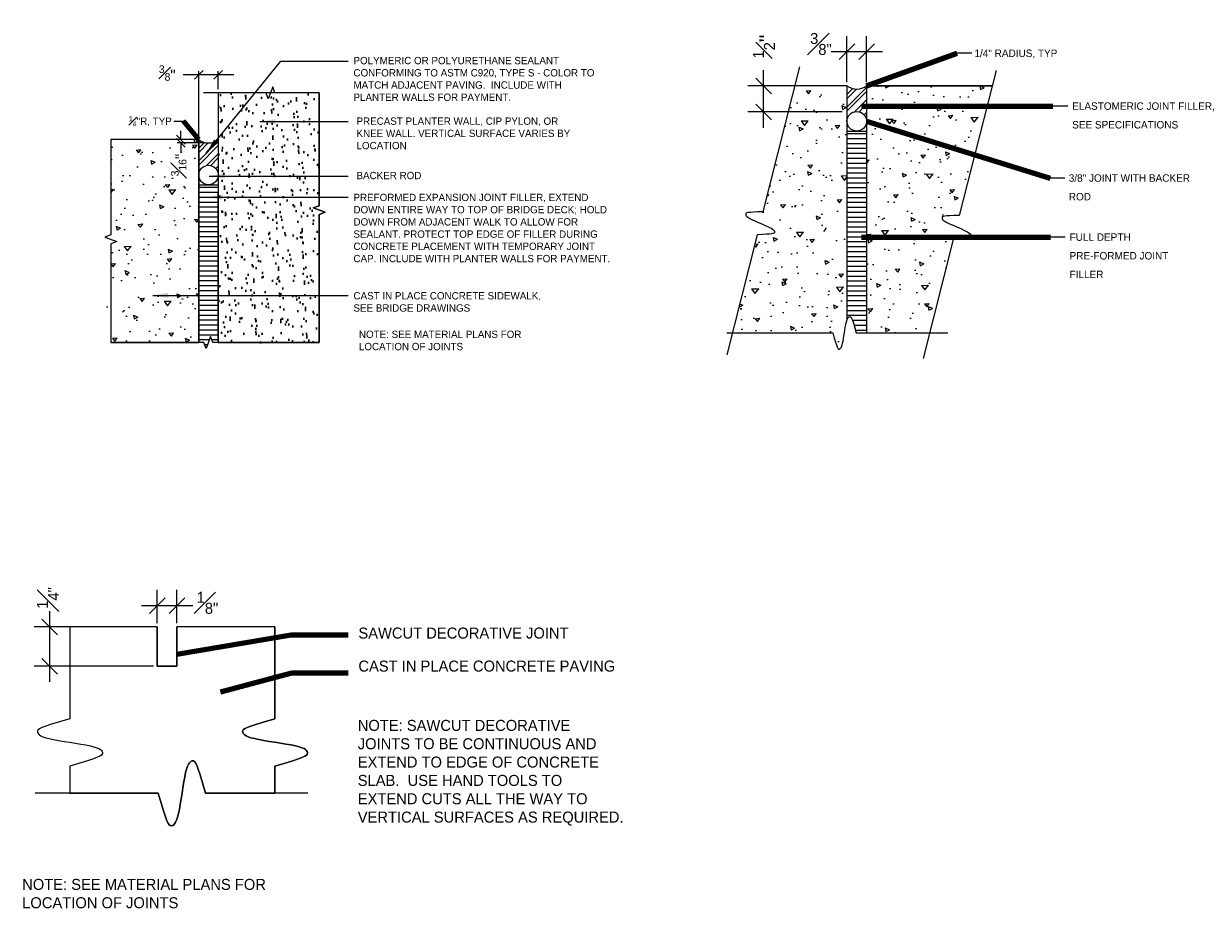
# Model space of a CAD drawing. Extents: x 0.3 to 31.7, y -3.2 to 11.8.
# Tile 1 of 6: x 0.3 to 7.9, y -2.3 to 3.3. Entities that reach past the tile are written whole.
import ezdxf

# ---------------------------------------------------------------- set-up
doc = ezdxf.new("R2010")
doc.units = 0
doc.header["$LTSCALE"] = 0.5
doc.header["$MEASUREMENT"] = 0
doc.layers.get('0').update_dxf_attribs({"lineweight": 9})
doc.layers.get('Defpoints').update_dxf_attribs({"lineweight": 9})
for name, color, linetype, lineweight in [('SC_Scratch2', 15, 'Continuous', 13), ('SC_Scratch3', 191, 'Continuous', 40), ('VG_P_Cells', 3, 'Continuous', 25), ('VG_P_Text', 7, 'Continuous', 25)]:
    doc.layers.add(name, color=color, linetype=linetype, lineweight=lineweight)
doc.layers.add('SC_Scratch7', color=252, linetype='Continuous', lineweight=13, transparency=0.25)
doc.styles.add('Font31', font='font31.shx')
doc.styles.add('Masked Slanted-Normal LS 0.50', font='font31.shx', dxfattribs={"height": 0.14})
doc.styles.add('Slanted-Normal LS 0.50', font='font31.shx')
doc.dimstyles.new('Fract  Slanted', dxfattribs={"dimtxt": 0.1, "dimasz": 0.1, "dimexe": 0.1, "dimexo": 0.03, "dimgap": 0.07, "dimtad": 1, "dimdec": 3, "dimlfac": 12, "dimzin": 3, "dimdsep": 46, "dimlunit": 4, "dimtxsty": 'Slanted-Normal LS 0.50', "dimblk": 'OBLIQUE', "dimcen": 0.09, "dimdle": 0.1, "dimclrd": 97, "dimclre": 97, "dimclrt": 256, "dimaunit": 1, "dimadec": 4, "dimazin": 3, "dimtfac": 1, "dimtdec": 3, "dimtmove": 2, "dimatfit": 3, "dimfxl": 1, "dimfrac": 1, "dimtzin": 3, "dimlwd": -1, "dimlwe": -1, "dimarcsym": 0})
doc.dimstyles.new('Masked Fract  Slanted', dxfattribs={"dimtxt": 0.14, "dimasz": 0.14, "dimexe": 0.07, "dimexo": 0.07, "dimgap": 0.07, "dimtad": 1, "dimdec": 4, "dimlfac": 12, "dimzin": 3, "dimdsep": 46, "dimlunit": 4, "dimtxsty": 'Masked Slanted-Normal LS 0.50', "dimblk": '_Oblique_0.4', "dimcen": 0.09, "dimclrd": 97, "dimclre": 97, "dimaunit": 1, "dimadec": 4, "dimazin": 3, "dimtfac": 1, "dimtdec": 4, "dimtofl": 0, "dimtmove": 1, "dimatfit": 1, "dimfxl": 1, "dimtzin": 3, "dimlwd": 0, "dimlwe": 0, "dimarcsym": 0})

# ---------------------------------------------------------------- blocks, each defined once
blk = doc.blocks.new('_Oblique')
at = {"color": 0, "linetype": 'ByBlock', "lineweight": -2}
blk.add_line((-0.5, -0.5), (0.5, 0.5), dxfattribs=at)
blk = doc.blocks.new('*D3')
at = {"layer": 'Defpoints', "color": 0, "transparency": 16777216}
for p in [(0.5118, -0.5765), (1.196, -0.5765), (1.196, -0.8265)]:
    blk.add_point(p, dxfattribs=at)
at = {"layer": 'VG_P_Text', "color": 97, "transparency": 16777216}
blk.add_line((0.5118, -0.9265), (0.5118, -0.4765), dxfattribs=at)
at = {"layer": 'VG_P_Text', "color": 95, "linetype": 'Continuous', "lineweight": 0, "transparency": 16777216}
for p, q in [((1.1727, -0.5765), (0.4118, -0.5765)), ((1.1727, -0.8265), (0.4118, -0.8265))]:
    blk.add_line(p, q, dxfattribs=at)
at = {"layer": 'VG_P_Text', "color": 97, "transparency": 16777216, "xscale": 0.1, "yscale": 0.1, "zscale": 0.1}
for p, rotation in [((0.5118, -0.5765), 90), ((0.5118, -0.8265), 270)]:
    blk.add_blockref('_Oblique', p, dxfattribs=dict(at, rotation=rotation))
at = {"layer": 'VG_P_Text', "transparency": 16777216, "insert": (0.5007, -0.3919), "char_height": 0.1, "attachment_point": 5, "rotation": 90, "style": 'Slanted-Normal LS 0.50'}
blk.add_mtext('{\\H0.7x;\\S1#4";}', dxfattribs=at)
blk = doc.blocks.new('*D4')
at = {"layer": 'Defpoints', "color": 0, "transparency": 16777216}
for p in [(1.196, -0.4413), (1.196, -0.5765), (1.321, -0.5765)]:
    blk.add_point(p, dxfattribs=at)
at = {"layer": 'VG_P_Text', "color": 95, "linetype": 'Continuous', "lineweight": 0, "transparency": 16777216}
for p, q in [((1.196, -0.5532), (1.196, -0.3413)), ((1.321, -0.5532), (1.321, -0.3413))]:
    blk.add_line(p, q, dxfattribs=at)
at = {"layer": 'VG_P_Text', "color": 97, "transparency": 16777216}
blk.add_line((1.421, -0.4413), (1.096, -0.4413), dxfattribs=at)
at = {"layer": 'VG_P_Text', "color": 97, "transparency": 16777216, "xscale": 0.1, "yscale": 0.1, "zscale": 0.1, "rotation": 180}
blk.add_blockref('_Oblique', (1.196, -0.4413), dxfattribs=at)
at = {"layer": 'VG_P_Text', "color": 97, "transparency": 16777216, "xscale": 0.1, "yscale": 0.1, "zscale": 0.1}
blk.add_blockref('_Oblique', (1.321, -0.4413), dxfattribs=at)
at = {"layer": 'VG_P_Text', "transparency": 16777216, "insert": (1.5146, -0.4228), "char_height": 0.1, "attachment_point": 5, "style": 'Slanted-Normal LS 0.50'}
blk.add_mtext('{\\H0.7x;\\S1#8";}', dxfattribs=at)
blk = doc.blocks.new('*D24')
at = {"layer": 'Defpoints', "color": 0, "transparency": 16777216}
for p in [(1.345, 2.5031), (1.4598, 2.5239), (1.5215, 2.5031)]:
    blk.add_point(p, dxfattribs=at)
at = {"layer": 'VG_P_Text', "color": 97, "transparency": 16777216}
for p, q in [((1.345, 2.5239), (1.345, 2.5799)), ((1.345, 2.5031), (1.345, 2.4471))]:
    blk.add_line(p, q, dxfattribs=at)
at = {"layer": 'VG_P_Text', "color": 95, "linetype": 'Continuous', "lineweight": 0, "transparency": 16777216}
for p, q in [((1.4364, 2.5239), (1.3216, 2.5239)), ((1.4981, 2.5031), (1.3216, 2.5031))]:
    blk.add_line(p, q, dxfattribs=at)
at = {"layer": 'VG_P_Text', "color": 97, "transparency": 16777216, "xscale": 0.05600000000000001, "yscale": 0.05600000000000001, "zscale": 0.05600000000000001}
for p, rotation in [((1.345, 2.5239), 270), ((1.345, 2.5031), 90)]:
    blk.add_blockref('_Oblique', p, dxfattribs=dict(at, rotation=rotation))
at = {"layer": 'VG_P_Text', "transparency": 16777216, "insert": (1.332, 2.3619), "char_height": 0.07, "attachment_point": 5, "rotation": 90, "style": 'Slanted-Normal LS 0.50'}
blk.add_mtext('{\\H0.70312x;\\S3#16;\\H1.42857x;"}', dxfattribs=at)
blk = doc.blocks.new('_Oblique_0.4')
at = {"color": 0, "linetype": 'ByBlock', "lineweight": -2}
for p, q in [((0, 0), (-1, 0)), ((0.5, 0.2), (-0.5, -0.2))]:
    blk.add_line(p, q, dxfattribs=at)
blk = doc.blocks.new('*D25')
at = {"layer": 'Defpoints', "color": 0, "transparency": 16777216}
for p in [(5.0513, 2.8659), (5.5816, 2.8659), (5.5816, 2.6997)]:
    blk.add_point(p, dxfattribs=at)
at = {"layer": 'VG_P_Text', "color": 97, "transparency": 16777216}
for p, q in [((5.0513, 2.5997), (5.0513, 2.9659)), ((5.5516, 2.8659), (4.9513, 2.8659)), ((5.5516, 2.6997), (4.9513, 2.6997))]:
    blk.add_line(p, q, dxfattribs=at)
at = {"layer": 'VG_P_Text', "color": 97, "transparency": 16777216, "xscale": 0.1, "yscale": 0.1, "zscale": 0.1}
for p, rotation in [((5.0513, 2.8659), 90), ((5.0513, 2.6997), 270)]:
    blk.add_blockref('_Oblique', p, dxfattribs=dict(at, rotation=rotation))
at = {"layer": 'VG_P_Text', "transparency": 16777216, "insert": (5.0535, 3.1156), "char_height": 0.1, "attachment_point": 5, "rotation": 90, "style": 'Slanted-Normal LS 0.50'}
blk.add_mtext('{\\H0.7x;\\S1#2;}"', dxfattribs=at)
blk = doc.blocks.new('*D27')
at = {"layer": 'Defpoints', "color": 0, "transparency": 16777216}
for p in [(1.4598, 2.9358), (1.5835, 2.821), (1.4598, 2.5239)]:
    blk.add_point(p, dxfattribs=at)
at = {"layer": 'VG_P_Text', "color": 95, "linetype": 'Continuous', "lineweight": 0, "transparency": 16777216}
for p, q in [((1.4598, 2.5472), (1.4598, 2.9591)), ((1.5835, 2.8443), (1.5835, 2.9591))]:
    blk.add_line(p, q, dxfattribs=at)
at = {"layer": 'VG_P_Text', "color": 97, "transparency": 16777216}
blk.add_line((1.6835, 2.9358), (1.3598, 2.9358), dxfattribs=at)
at = {"layer": 'VG_P_Text', "color": 97, "transparency": 16777216, "xscale": 0.05600000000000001, "yscale": 0.05600000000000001, "zscale": 0.05600000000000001, "rotation": 180}
blk.add_blockref('_Oblique', (1.4598, 2.9358), dxfattribs=at)
at = {"layer": 'VG_P_Text', "color": 97, "transparency": 16777216, "xscale": 0.05600000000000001, "yscale": 0.05600000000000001, "zscale": 0.05600000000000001}
blk.add_blockref('_Oblique', (1.5835, 2.9358), dxfattribs=at)
at = {"layer": 'VG_P_Text', "transparency": 16777216, "insert": (1.259, 2.9474), "char_height": 0.07, "attachment_point": 5, "style": 'Slanted-Normal LS 0.50'}
blk.add_mtext('{\\H0.7x;\\S3#8;}"', dxfattribs=at)
blk = doc.blocks.new('*D28')
at = {"layer": 'Defpoints', "color": 0, "transparency": 16777216}
for p in [(5.5815, 3.0826), (5.5815, 2.8662), (5.7065, 2.8662)]:
    blk.add_point(p, dxfattribs=at)
at = {"layer": 'VG_P_Text', "color": 95, "linetype": 'Continuous', "lineweight": 0, "transparency": 16777216}
for p, q in [((5.5815, 2.8896), (5.5815, 3.1826)), ((5.7065, 2.8896), (5.7065, 3.1826))]:
    blk.add_line(p, q, dxfattribs=at)
at = {"layer": 'VG_P_Text', "color": 97, "transparency": 16777216}
blk.add_line((5.8065, 3.0826), (5.4815, 3.0826), dxfattribs=at)
at = {"layer": 'VG_P_Text', "color": 97, "transparency": 16777216, "xscale": 0.1, "yscale": 0.1, "zscale": 0.1, "rotation": 180}
blk.add_blockref('_Oblique', (5.5815, 3.0826), dxfattribs=at)
at = {"layer": 'VG_P_Text', "color": 97, "transparency": 16777216, "xscale": 0.1, "yscale": 0.1, "zscale": 0.1}
blk.add_blockref('_Oblique', (5.7065, 3.0826), dxfattribs=at)
at = {"layer": 'VG_P_Text', "transparency": 16777216, "insert": (5.4159, 3.1324), "char_height": 0.1, "attachment_point": 5, "style": 'Slanted-Normal LS 0.50'}
blk.add_mtext('{\\H0.7x;\\S3#8";}', dxfattribs=at)

msp = doc.modelspace()

# ---------------------------------------------------------------- hatches: boundary and pattern name
at = {"layer": 'SC_Scratch2'}
h = msp.add_hatch(dxfattribs=at)
h.set_pattern_fill('AR-CONC', color=256, scale=0.04, angle=315)
h.paths.add_polyline_path([(5.581605, 1.376174), (5.581605, 2.866248), (5.249931, 2.866248), (5.047048, 2.064604), (5.012778, 2.063503), (4.986636, 2.062295), (4.967501, 2.060958), (4.954253, 2.059467), (4.945772, 2.057802), (4.94094, 2.055938), (4.938637, 2.053852), (4.937742, 2.051521), (4.937374, 2.04892), (4.937597, 2.046008), (4.938713, 2.042744), (4.941025, 2.039084), (4.944834, 2.034987), (4.950444, 2.030409), (4.958155, 2.025308), (4.96827, 2.019641), (4.98093, 2.013398), (4.995627, 2.006699), (5.011691, 1.999694), (5.028455, 1.992537), (5.045249, 1.985378), (5.061404, 1.978369), (5.07625, 1.971662), (5.08912, 1.965409), (5.0995, 1.959728), (5.107501, 1.954606), (5.113394, 1.949998), (5.117444, 1.945856), (5.119922, 1.942137), (5.121095, 1.938792), (5.121231, 1.935777), (5.120598, 1.933046), (5.119251, 1.930558), (5.116385, 1.928301), (5.110981, 1.926267), (5.102022, 1.924449), (5.088487, 1.922839), (5.069358, 1.921431), (5.043617, 1.920216), (5.010245, 1.919189), (4.852037, 1.294067), (5.490963, 1.294067), (5.500439, 1.261116), (5.508024, 1.236069), (5.514015, 1.217846), (5.51871, 1.205369), (5.522405, 1.197556), (5.525398, 1.193329), (5.527986, 1.191608), (5.530464, 1.191312), (5.533077, 1.191594), (5.535844, 1.192524), (5.538735, 1.194407), (5.541716, 1.197546), (5.544753, 1.202245), (5.547815, 1.208806), (5.550868, 1.217533), (5.55388, 1.22873), (5.556826, 1.242534), (5.559715, 1.258425), (5.562564, 1.275717), (5.565389, 1.293725), (5.568209, 1.311762), (5.57104, 1.329142), (5.573899, 1.34518), (5.576804, 1.359191), (5.579765, 1.370647)])
h = msp.add_hatch(dxfattribs=at)
h.set_pattern_fill('ANSI32', color=256, scale=0.15)
h.set_pattern_definition([(45, (0.782345, 0), (-0.03977476, 0.03977476), []), (45, (0.80886, 0), (-0.03977476, 0.03977476), [])])
h.paths.add_polyline_path([(5.706484, 2.865885, -0.33264935), (5.581605, 2.865885), (5.581605, 2.64057, -1), (5.706484, 2.64057)])
h = msp.add_hatch(dxfattribs=at)
h.set_pattern_fill('AR-CONC', color=256, scale=0.04, angle=315)
h.paths.add_polyline_path([(5.706484, 1.294067), (5.706484, 2.866248), (6.504526, 2.866248), (6.295856, 2.041742), (6.261587, 2.040641), (6.235444, 2.039433), (6.216309, 2.038095), (6.203061, 2.036605), (6.194581, 2.03494), (6.189749, 2.033075), (6.187445, 2.030989), (6.18655, 2.028659), (6.186182, 2.026058), (6.186405, 2.023146), (6.187521, 2.019882), (6.189833, 2.016222), (6.193643, 2.012125), (6.199252, 2.007546), (6.206963, 2.002445), (6.217079, 1.996778), (6.229738, 1.990536), (6.244435, 1.983836), (6.2605, 1.976832), (6.277263, 1.969675), (6.294057, 1.962516), (6.310212, 1.955507), (6.325059, 1.9488), (6.337928, 1.942547), (6.348308, 1.936866), (6.35631, 1.931744), (6.362202, 1.927135), (6.366253, 1.922994), (6.36873, 1.919274), (6.369903, 1.91593), (6.370039, 1.912915), (6.369406, 1.910184), (6.368059, 1.907696), (6.365193, 1.905439), (6.35979, 1.903405), (6.35083, 1.901586), (6.337295, 1.899977), (6.318167, 1.898568), (6.292426, 1.897354), (6.259054, 1.896327), (6.106631, 1.294067)])
h = msp.add_hatch(dxfattribs=at)
h.set_pattern_fill('ANSI31', color=256, scale=0.25, angle=315)
h.set_pattern_definition([(0, (0.782345, 0), (7e-18, 0.03125), [])])
h.paths.add_polyline_path([(5.706484, 2.578423), (5.650076, 2.578423, -0.04840911), (5.638014, 2.578423), (5.581605, 2.578423), (5.581605, 1.376174), (5.582767, 1.379661), (5.585789, 1.386504), (5.58881, 1.391447), (5.591808, 1.394761), (5.594762, 1.396719), (5.597652, 1.39759), (5.600455, 1.397647), (5.603197, 1.396952), (5.606088, 1.394727), (5.609386, 1.389988), (5.613347, 1.381748), (5.618228, 1.369022), (5.624287, 1.350823), (5.631779, 1.326167), (5.640963, 1.294067), (5.706484, 1.294067)])
h = msp.add_hatch(dxfattribs=at)
h.set_pattern_fill('AR-CONC', color=256, scale=0.04, angle=315)
h.set_pattern_definition([(5, (0.04336, 0), (0.185123, -0.22062), [0.03, -0.33]), (310, (0.04336, 0), (0.173507, 0.251997), [0.024, -0.264]), (55.451, (0.05878, -0.01839), (0.35863, 0.031376), [0.025496, -0.280457]), (1.184, (0.09992, 0.05657), (0.255046, -0.348677), [0.045, -0.495]), (51.636, (0.12118, 0.0275), (0.539885, 0.01116), [0.038244, -0.420686]), (306.184, (0.09992, 0.05657), (0.539885, 0.01116), [0.036, -0.396]), (336, (0.11407, 0.01414), (0.054953, -0.282709), [0.03, -0.33]), (281, (0.11407, 0.01414), (0.273923, 0.136283), [0.024, -0.264]), (26.451, (0.11865, -0.00942), (0.328876, -0.146425), [0.025496, -0.280457]), (352.5, (0.04336, 0), (0.097596, 0.0907173), [0, -0.2608, 0, -0.268, 0, -0.265]), (322.5, (0.04336, 0), (0.185964, 0.037149), [0, -0.1528, 0, -0.2548, 0, -0.101]), (282.5, (-0.01972, 0.06307), (0.1446083, -0.1573673), [0, -0.1, 0, -0.312, 0, -0.414]), (272.5, (-0.048, 0.09136), (0.193264, -0.136636), [0, -0.13, 0, -0.2072, 0, -0.294])])
h.paths.add_polyline_path([(1.458708, 2.523891), (0.8999, 2.523891), (0.8999, 1.470187), (0.86155, 1.456229), (0.93825, 1.428312), (0.8999, 1.414354), (0.8999, 1.233771), (1.458708, 1.233771), (1.458708, 2.491891), (1.458317, 2.491891)])
h = msp.add_hatch(dxfattribs=at)
h.set_pattern_fill('ANSI32', color=256, scale=0.15)
h.set_pattern_definition([(45, (-3.34024, -0.341993), (-0.03977476, 0.03977476), []), (45, (-3.31372, -0.341993), (-0.03977476, 0.03977476), [])])
h.paths.add_polyline_path([(1.583901, 2.523891, -0.33264935), (1.459022, 2.523891), (1.459022, 2.298577, -1), (1.583901, 2.298577)])
h = msp.add_hatch(dxfattribs=at)
h.set_pattern_fill('ANSI31', color=256, scale=0.25, angle=315)
h.set_pattern_definition([(0, (-3.34024, -0.341993), (7e-18, 0.03125), [])])
edge = h.paths.add_edge_path()
edge.add_line((1.459022, 1.233771), (1.492176, 1.233771))
edge.add_line((1.492176, 1.233771), (1.506135, 1.195421))
edge.add_line((1.506135, 1.195421), (1.534051, 1.272122))
edge.add_line((1.534051, 1.272122), (1.548009, 1.233771))
edge.add_line((1.548009, 1.233771), (1.583901, 1.233771))
edge.add_line((1.583901, 1.233771), (1.583901, 2.23643))
edge.add_line((1.583901, 2.23643), (1.527493, 2.23643))
edge.add_arc((1.521461, 2.298577), 0.062439, 264.4570514, 275.5429486, ccw=False)
edge.add_line((1.51543, 2.23643), (1.459022, 2.23643))
edge.add_line((1.459022, 2.23643), (1.459022, 1.233771))
at = {"layer": 'SC_Scratch3'}
h = msp.add_hatch(dxfattribs=at)
h.set_pattern_fill('AR-SAND', color=256, scale=0.06, angle=315)
h.paths.add_polyline_path([(2.225814, 2.821707), (1.915578, 2.821707), (1.901619, 2.783357), (1.887661, 2.821707), (1.583902, 2.821707), (1.583902, 2.523891), (1.584294, 2.491891), (1.583902, 2.491891), (1.583902, 2.416414), (1.583902, 1.233771), (2.225814, 1.233771), (2.225814, 1.414354), (2.264164, 1.428312), (2.187464, 1.456229), (2.225814, 1.470187)])

# ---------------------------------------------------------------- linework, layer by layer
at = {"layer": 'SC_Scratch7'}
msp.add_line((1.583902, 1.233771), (1.5839, 2.148971), dxfattribs=at)
at = {"layer": 'SC_Scratch7', "flags": 128}
for points in [[(1.583902, 2.821707), (1.583902, 2.523891), (1.583902, 2.523891), (1.583902, 2.416414), (1.583902, 1.233771), (2.225814, 1.233771), (2.225814, 2.047422), (2.264164, 2.06138), (2.187464, 2.089297), (2.225814, 2.103255), (2.225814, 2.821707), (2.225814, 2.821707), (2.225814, 2.821707), (1.583902, 2.821707)], [(1.459758, 1.233771), (1.459758, 2.416414), (1.459758, 2.523891), (0.8999, 2.523891), (0.8999, 1.917429), (0.86155, 1.903471), (0.93825, 1.875554), (0.8999, 1.861596), (0.8999, 1.233771), (0.8999, 1.233771), (1.459758, 1.233771)], [(1.201865, -1.63354), (1.220232, -1.69774), (1.235218, -1.747052), (1.247335, -1.783449), (1.257097, -1.808901), (1.265019, -1.825381), (1.271615, -1.834859), (1.277397, -1.839308), (1.282881, -1.8407), (1.288488, -1.840586), (1.294266, -1.838842), (1.300175, -1.834928), (1.306172, -1.828299), (1.312213, -1.818413), (1.318257, -1.804727), (1.324261, -1.7867), (1.330183, -1.763787), (1.335992, -1.735766), (1.341711, -1.703689), (1.347373, -1.668928), (1.353013, -1.632855), (1.358664, -1.59684), (1.364361, -1.562255), (1.370139, -1.530473), (1.376031, -1.502864), (1.382054, -1.480471), (1.388161, -1.463017), (1.394285, -1.449895), (1.40036, -1.440498), (1.406321, -1.434219), (1.412102, -1.430453), (1.417638, -1.428592), (1.422862, -1.42803), (1.42782, -1.428621), (1.432995, -1.432064), (1.43898, -1.440518), (1.446371, -1.456143), (1.455761, -1.481098), (1.467744, -1.517542), (1.482913, -1.567637), (1.501864, -1.63354), (1.943905, -1.63354), (1.943905, -1.63354), (1.943905, -1.461043), (2.008105, -1.442676), (2.057418, -1.42769), (2.093814, -1.415574), (2.119267, -1.405811), (2.135746, -1.397889), (2.145225, -1.391293), (2.149674, -1.385511), (2.151065, -1.380027), (2.150951, -1.374421), (2.149208, -1.368642), (2.145293, -1.362733), (2.138664, -1.356736), (2.128778, -1.350695), (2.115093, -1.344651), (2.097065, -1.338647), (2.074153, -1.332725), (2.046132, -1.326916), (2.014055, -1.321197), (1.979294, -1.315535), (1.94322, -1.309896), (1.907205, -1.304244), (1.872621, -1.298547), (1.840839, -1.292769), (1.81323, -1.286878), (1.790837, -1.280854), (1.773383, -1.274747), (1.76026, -1.268623), (1.750863, -1.262548), (1.744585, -1.256587), (1.740819, -1.250806), (1.738958, -1.24527), (1.738396, -1.240046), (1.738987, -1.235088), (1.74243, -1.229914), (1.750883, -1.223928), (1.766508, -1.216537), (1.791463, -1.207147), (1.827908, -1.195164), (1.878002, -1.179995), (1.943905, -1.161044), (1.943905, -0.576488), (1.943905, -0.576488), (1.320993, -0.576488), (1.320993, -0.826619), (1.195993, -0.826488), (1.195993, -0.576488), (1.195993, -0.576488), (0.639276, -0.576488), (0.639276, -1.161044), (0.573372, -1.179995), (0.523278, -1.195164), (0.486833, -1.207147), (0.461878, -1.216537), (0.446254, -1.223928), (0.4378, -1.229914), (0.434357, -1.235088), (0.433766, -1.240046), (0.434328, -1.24527), (0.436189, -1.250806), (0.439955, -1.256587), (0.446234, -1.262548), (0.455631, -1.268623), (0.468753, -1.274747), (0.486207, -1.280854), (0.5086, -1.286878), (0.536209, -1.292769), (0.567991, -1.298547), (0.602576, -1.304244), (0.63859, -1.309896), (0.674664, -1.315535), (0.709425, -1.321197), (0.741502, -1.326916), (0.769523, -1.332725), (0.792436, -1.338647), (0.810463, -1.344651), (0.824149, -1.350695), (0.834035, -1.356736), (0.840664, -1.362733), (0.844578, -1.368642), (0.846321, -1.374421), (0.846436, -1.380027), (0.845044, -1.385511), (0.840595, -1.391293), (0.831117, -1.397889), (0.814637, -1.405811), (0.789184, -1.415574), (0.752788, -1.42769), (0.703475, -1.442676), (0.639276, -1.461043), (0.639276, -1.63354), (0.639276, -1.63354), (1.201865, -1.63354)]]:
    msp.add_lwpolyline(points, dxfattribs=at)
at = {"layer": 'VG_P_Cells'}
for p, q in [((5.581605, 2.866248), (5.249931, 2.866248)), ((5.581605, 2.866248), (5.581605, 1.376174)), ((5.706484, 2.866248), (5.706484, 1.293692)), ((6.504526, 2.866248), (5.706484, 2.866248)), ((5.727256, 2.866248), (6.504526, 2.866248)), ((1.583901, 2.821707), (1.583901, 1.233771)), ((5.581605, 2.578423), (5.706484, 2.578423)), ((1.459022, 2.524254), (1.459022, 1.233771)), ((1.459022, 2.23643), (1.583901, 2.23643)), ((1.195993, -0.576488), (0.639276, -0.576488)), ((1.943905, -0.576488), (1.320993, -0.576488))]:
    msp.add_line(p, q, dxfattribs=at)
at = {"layer": 'VG_P_Cells', "flags": 128}
for points in [[(1.459758, 2.523891), (0.8999, 2.523891)], [(1.583902, 2.479719), (1.583902, 1.233771)], [(1.459758, 2.074427), (1.459758, 2.181904)], [(1.583902, 2.074427), (1.583902, 2.181904)], [(1.195993, -0.576488), (1.195993, -0.826488), (1.320993, -0.826619), (1.320993, -0.576488)]]:
    msp.add_lwpolyline(points, dxfattribs=at)
at = {"layer": 'VG_P_Cells'}
for centre in [(5.644045, 2.64057), (1.521461, 2.298577)]:
    msp.add_circle(centre, 0.062439, dxfattribs=at)
for centre in [(5.644045, 2.949351), (1.521461, 2.607358)]:
    msp.add_arc(centre, 0.104237, 233.2006575, 306.7993425, dxfattribs=at)
at = {"layer": 'VG_P_Text'}
for p, q in [((6.375996, 3.073308), (6.282662, 3.073308)), ((6.984926, 2.737311), (6.891593, 2.737311)), ((1.300984, 2.640781), (1.363207, 2.640781)), ((6.965988, 2.279715), (6.872655, 2.279715)), ((6.968429, 1.903865), (6.875096, 1.903865)), ((1.195993, -0.701488), (1.195993, -0.826488))]:
    msp.add_line(p, q, dxfattribs=at)
at = {"layer": 'VG_P_Text', "flags": 128}
for points in [[(5.280564, 2.987283), (5.047048, 2.064604), (5.012778, 2.063503), (4.986636, 2.062295), (4.967501, 2.060958), (4.954253, 2.059467), (4.945772, 2.057802), (4.94094, 2.055938), (4.938637, 2.053852), (4.937742, 2.051521), (4.937374, 2.04892), (4.937597, 2.046008), (4.938713, 2.042744), (4.941025, 2.039084), (4.944834, 2.034987), (4.950444, 2.030409), (4.958155, 2.025308), (4.96827, 2.019641), (4.98093, 2.013398), (4.995627, 2.006699), (5.011691, 1.999694), (5.028455, 1.992537), (5.045249, 1.985378), (5.061404, 1.978369), (5.07625, 1.971662), (5.08912, 1.965409), (5.0995, 1.959728), (5.107501, 1.954606), (5.113394, 1.949998), (5.117444, 1.945856), (5.119922, 1.942137), (5.121095, 1.938792), (5.121231, 1.935777), (5.120598, 1.933046), (5.119251, 1.930558), (5.116385, 1.928301), (5.110981, 1.926267), (5.102022, 1.924449), (5.088487, 1.922839), (5.069358, 1.921431), (5.043617, 1.920216), (5.010245, 1.919189), (4.816653, 1.154259)], [(6.529372, 2.964421), (6.295856, 2.041742), (6.261587, 2.040641), (6.235444, 2.039433), (6.216309, 2.038095), (6.203061, 2.036605), (6.194581, 2.03494), (6.189749, 2.033075), (6.187445, 2.030989), (6.18655, 2.028659), (6.186182, 2.026058), (6.186405, 2.023146), (6.187521, 2.019882), (6.189833, 2.016222), (6.193643, 2.012125), (6.199252, 2.007546), (6.206963, 2.002445), (6.217079, 1.996778), (6.229738, 1.990536), (6.244435, 1.983836), (6.2605, 1.976832), (6.277263, 1.969675), (6.294057, 1.962516), (6.310212, 1.955507), (6.325059, 1.9488), (6.337928, 1.942547), (6.348308, 1.936866), (6.35631, 1.931744), (6.362202, 1.927135), (6.366253, 1.922994), (6.36873, 1.919274), (6.369903, 1.91593), (6.370039, 1.912915), (6.369406, 1.910184), (6.368059, 1.907696), (6.365193, 1.905439), (6.35979, 1.903405), (6.35083, 1.901586), (6.337295, 1.899977), (6.318167, 1.898568), (6.292426, 1.897354), (6.259054, 1.896327), (6.065462, 1.131396)], [(2.225814, 2.821707), (1.943494, 2.821707), (1.929536, 2.860057), (1.901619, 2.783357), (1.887661, 2.821707), (1.489727, 2.821707)], [(2.225814, 2.821707), (2.225814, 2.103255), (2.187464, 2.089297), (2.264164, 2.06138), (2.225814, 2.047422), (2.225814, 1.233771)], [(0.8999, 2.523891), (0.8999, 1.917429), (0.86155, 1.903471), (0.93825, 1.875554), (0.8999, 1.861596), (0.8999, 1.233771)], [(4.816998, 1.294067), (5.490963, 1.294067), (5.500439, 1.261116), (5.508024, 1.236069), (5.514015, 1.217846), (5.51871, 1.205369), (5.522405, 1.197556), (5.525398, 1.193329), (5.527986, 1.191608), (5.530464, 1.191312), (5.533077, 1.191594), (5.535844, 1.192524), (5.538735, 1.194407), (5.541716, 1.197546), (5.544753, 1.202245), (5.547815, 1.208806), (5.550868, 1.217533), (5.55388, 1.22873), (5.556826, 1.242534), (5.559715, 1.258425), (5.562564, 1.275717), (5.565389, 1.293725), (5.568209, 1.311762), (5.57104, 1.329142), (5.573899, 1.34518), (5.576804, 1.359191), (5.579765, 1.370647), (5.582767, 1.379661), (5.585789, 1.386504), (5.58881, 1.391447), (5.591808, 1.394761), (5.594762, 1.396719), (5.597652, 1.39759), (5.600455, 1.397647), (5.603197, 1.396952), (5.606088, 1.394727), (5.609386, 1.389988), (5.613347, 1.381748), (5.618228, 1.369022), (5.624287, 1.350823), (5.631779, 1.326167), (5.640963, 1.294067), (6.222353, 1.294067)], [(2.225814, 1.233771), (1.548009, 1.233771), (1.534051, 1.272122), (1.506135, 1.195421), (1.492176, 1.233771), (0.8999, 1.233771)], [(0.639276, -0.576488), (0.639276, -1.161044), (0.573372, -1.179995), (0.523278, -1.195164), (0.486833, -1.207147), (0.461878, -1.216537), (0.446254, -1.223928), (0.4378, -1.229914), (0.434357, -1.235088), (0.433766, -1.240046), (0.434328, -1.24527), (0.436189, -1.250806), (0.439955, -1.256587), (0.446234, -1.262548), (0.455631, -1.268623), (0.468753, -1.274747), (0.486207, -1.280854), (0.5086, -1.286878), (0.536209, -1.292769), (0.567991, -1.298547), (0.602576, -1.304244), (0.63859, -1.309896), (0.674664, -1.315535), (0.709425, -1.321197), (0.741502, -1.326916), (0.769523, -1.332725), (0.792436, -1.338647), (0.810463, -1.344651), (0.824149, -1.350695), (0.834035, -1.356736), (0.840664, -1.362733), (0.844578, -1.368642), (0.846321, -1.374421), (0.846436, -1.380027), (0.845044, -1.385511), (0.840595, -1.391293), (0.831117, -1.397889), (0.814637, -1.405811), (0.789184, -1.415574), (0.752788, -1.42769), (0.703475, -1.442676), (0.639276, -1.461043), (0.639276, -1.63354)], [(1.943905, -0.576488), (1.943905, -1.161044), (1.878002, -1.179995), (1.827908, -1.195164), (1.791463, -1.207147), (1.766508, -1.216537), (1.750883, -1.223928), (1.74243, -1.229914), (1.738987, -1.235088), (1.738396, -1.240046), (1.738958, -1.24527), (1.740819, -1.250806), (1.744585, -1.256587), (1.750863, -1.262548), (1.76026, -1.268623), (1.773383, -1.274747), (1.790837, -1.280854), (1.81323, -1.286878), (1.840839, -1.292769), (1.872621, -1.298547), (1.907205, -1.304244), (1.94322, -1.309896), (1.979294, -1.315535), (2.014055, -1.321197), (2.046132, -1.326916), (2.074153, -1.332725), (2.097065, -1.338647), (2.115093, -1.344651), (2.128778, -1.350695), (2.138664, -1.356736), (2.145293, -1.362733), (2.149208, -1.368642), (2.150951, -1.374421), (2.151065, -1.380027), (2.149674, -1.385511), (2.145225, -1.391293), (2.135746, -1.397889), (2.119267, -1.405811), (2.093814, -1.415574), (2.057418, -1.42769), (2.008105, -1.442676), (1.943905, -1.461043), (1.943905, -1.63354)], [(2.153631, -1.63354), (1.501864, -1.63354), (1.482913, -1.567637), (1.467744, -1.517542), (1.455761, -1.481098), (1.446371, -1.456143), (1.43898, -1.440518), (1.432995, -1.432064), (1.42782, -1.428621), (1.422862, -1.42803), (1.417638, -1.428592), (1.412102, -1.430453), (1.406321, -1.434219), (1.40036, -1.440498), (1.394285, -1.449895), (1.388161, -1.463017), (1.382054, -1.480471), (1.376031, -1.502864), (1.370139, -1.530473), (1.364361, -1.562255), (1.358664, -1.59684), (1.353013, -1.632855), (1.347373, -1.668928), (1.341711, -1.703689), (1.335992, -1.735766), (1.330183, -1.763787), (1.324261, -1.7867), (1.318257, -1.804727), (1.312213, -1.818413), (1.306172, -1.828299), (1.300175, -1.834928), (1.294266, -1.838842), (1.288488, -1.840586), (1.282881, -1.8407), (1.277397, -1.839308), (1.271615, -1.834859), (1.265019, -1.825381), (1.257097, -1.808901), (1.247335, -1.783449), (1.235218, -1.747052), (1.220232, -1.69774), (1.201865, -1.63354), (0.418724, -1.63354)]]:
    msp.add_lwpolyline(points, dxfattribs=at)

# ---------------------------------------------------------------- texts
at = {"layer": 'VG_P_Text'}
for s, height, style, p in [('1/4" RADIUS, TYP', 0.0475, 'Font31', (6.39211, 3.049558)), ('SAWCUT DECORATIVE JOINT', 0.07, 'Slanted-Normal LS 0.50', (2.474538, -0.650257)), ('CAST IN PLACE CONCRETE PAVING', 0.07, 'Slanted-Normal LS 0.50', (2.474538, -0.860426))]:
    msp.add_text(s, height=height, dxfattribs=dict(at, style=style)).set_placement(p)
for s, insert, char_height, width, attachment_point, style in [('POLYMERIC OR POLYURETHANE SEALANT CONFORMING TO ASTM C920, TYPE S - COLOR TO MATCH ADJACENT PAVING.  INCLUDE WITH PLANTER WALLS FOR PAYMENT.', (2.443284, 3.050242), 0.04666508, 1.56260179, 1, 'Font31'), ('\\A1;{\\H0.7x;\\S1#4;}"R, TYP', (1.288041, 2.673605), 0.04666508, 0.47580722, 3, 'Font31'), ('PRECAST PLANTER WALL, CIP PYLON, OR KNEE WALL. VERTICAL SURFACE VARIES BY LOCATION', (2.462601, 2.664934), 0.04666508, 1.44566196, 1, 'Font31'), ('BACKER ROD', (2.462601, 2.318866), 0.0466651, 1.44566196, 1, 'Font31'), ('PREFORMED EXPANSION JOINT FILLER, EXTEND DOWN ENTIRE WAY TO TOP OF BRIDGE DECK; HOLD DOWN FROM ADJACENT WALK TO ALLOW FOR SEALANT. PROTECT TOP EDGE OF FILLER DURING CONCRETE PLACEMENT WITH TEMPORARY JOINT CAP. INCLUDE WITH PLANTER WALLS FOR PAYMENT.', (2.443284, 2.1796), 0.04666508, 1.69375123, 1, 'Font31'), ('CAST IN PLACE CONCRETE SIDEWALK, SEE BRIDGE DRAWINGS', (2.443284, 1.553907), 0.04666508, 1.30757221, 1, 'Font31'), ('NOTE: SEE MATERIAL PLANS FOR LOCATION OF JOINTS', (2.477968, 1.308576), 0.04666508, 1.15347745, 1, 'Font31'), ('\\pxsm1;NOTE: SAWCUT DECORATIVE JOINTS TO BE CONTINUOUS AND EXTEND TO EDGE OF CONCRETE SLAB.  USE HAND TOOLS TO EXTEND CUTS ALL THE WAY TO VERTICAL SURFACES AS REQUIRED.', (2.470458, -1.167668), 0.07, 1.70068333, 1, 'Slanted-Normal LS 0.50')]:
    msp.add_mtext(s, dxfattribs=dict(at, insert=insert, char_height=char_height, width=width, attachment_point=attachment_point, style=style))
at = {"layer": 'VG_P_Text', "attachment_point": 1}
for s, insert, char_height, width, line_spacing_factor, style in [('ELASTOMERIC JOINT FILLER, SEE SPECIFICATIONS', (7.013508, 2.761061), 0.0475, 0.97086873, 1.5, 'Font31'), ('3/8" JOINT WITH BACKER ROD', (6.992108, 2.303465), 0.0475, 0.82775392, 1.5, 'Font31'), ('FULL DEPTH PRE-FORMED JOINT FILLER', (6.997206, 1.927615), 0.0475, 0.67799624, 1.5, 'Font31'), ('\\pxsm1;NOTE: SEE MATERIAL PLANS FOR LOCATION OF JOINTS', (0.336579, -2.179211), 0.07, 1.730275, 0.666644, 'Slanted-Normal LS 0.50')]:
    msp.add_mtext(s, dxfattribs=dict(at, insert=insert, char_height=char_height, width=width, line_spacing_factor=line_spacing_factor, style=style))

# ---------------------------------------------------------------- dimensions: what is measured, and where the dimension line sits
at = {"layer": 'VG_P_Text'}
dim = msp.add_linear_dim(base=(5.051264, 2.865885), p1=(5.581605, 2.699696), p2=(5.581605, 2.865885), angle=90, text='{\\H0.7x;\\S1#2;}"', dimstyle='Fract  Slanted', dxfattribs=at)
dim.commit()
dim.dimension.update_dxf_attribs({"geometry": '*D25', "text_midpoint": (5.053476, 3.115621), "dimtype": 160})
for base, p1, p2, text, override, picture, middle in [((5.581484, 3.082571), (5.706484, 2.866248), (5.581484, 2.866248), '{\\H0.7x;\\S3#8";}', {"dimexo": 0.023333, "dimgap": 0.023333, "dimlfac": 0.333333, "dimblk1": 'Oblique', "dimblk2": 'Oblique', "dimsah": 1, "dimcen": 0, "dimclre": 95, "dimtix": 1, "dimtofl": 0, "dimlwe": 0}, '*D28', (5.415919, 3.132413)), ((1.195993, -0.441268), (1.320993, -0.576488), (1.195993, -0.576488), '{\\H0.7x;\\S1#8";}', {"dimtxt": 0.1, "dimasz": 0.1, "dimexe": 0.1, "dimexo": 0.023333, "dimgap": 0.023333, "dimlfac": 0.333333, "dimblk1": 'Oblique', "dimblk2": 'Oblique', "dimsah": 1, "dimcen": 0, "dimclre": 95, "dimtix": 1, "dimtofl": 0, "dimlwe": 0}, '*D4', (1.514604, -0.422767))]:
    dim = msp.add_linear_dim(base=base, p1=p1, p2=p2, text=text, dimstyle='Fract  Slanted', override=override, dxfattribs=at)
    dim.commit()
    dim.dimension.update_dxf_attribs({"geometry": picture, "text_midpoint": middle, "dimtype": 160})
for base, p1, p2, angle, text, override, picture, middle in [((1.459758, 2.935776), (1.583539, 2.820973), (1.459758, 2.523891), 180, '{\\H0.7x;\\S3#8;}"', {"dimtxt": 0.07, "dimasz": 0.056, "dimexe": 0.023333, "dimexo": 0.023333, "dimgap": 0.023333, "dimlfac": 1, "dimblk1": 'Oblique', "dimblk2": 'Oblique', "dimsah": 1, "dimcen": 0, "dimclre": 95, "dimtix": 1, "dimtofl": 0, "dimlwe": 0}, '*D27', (1.258987, 2.947436)), ((1.344954, 2.503121), (1.459758, 2.523891), (1.521461, 2.503121), 270, '{\\H0.70312x;\\S3#16;\\H1.42857x;"}', {"dimtxt": 0.07, "dimasz": 0.056, "dimexe": 0.023333, "dimexo": 0.023333, "dimgap": 0.023333, "dimlfac": 1, "dimblk1": 'Oblique', "dimblk2": 'Oblique', "dimsah": 1, "dimcen": 0, "dimclre": 95, "dimtix": 1, "dimtofl": 0, "dimlwe": 0}, '*D24', (1.331976, 2.361917)), ((0.511809, -0.576488), (1.195993, -0.826488), (1.195993, -0.576488), 270, '{\\H0.7x;\\S1#4";}', {"dimtxt": 0.1, "dimasz": 0.1, "dimexe": 0.1, "dimexo": 0.023333, "dimgap": 0.023333, "dimlfac": 0.333333, "dimblk1": 'Oblique', "dimblk2": 'Oblique', "dimsah": 1, "dimcen": 0, "dimclre": 95, "dimtix": 1, "dimtofl": 0, "dimlwe": 0}, '*D3', (0.500691, -0.391932))]:
    dim = msp.add_linear_dim(base=base, p1=p1, p2=p2, angle=angle, text=text, dimstyle='Fract  Slanted', override=override, dxfattribs=at)
    dim.commit()
    dim.dimension.update_dxf_attribs({"geometry": picture, "text_midpoint": middle, "dimtype": 160})

# ---------------------------------------------------------------- leaders
for points, dimstyle, override in [([(1.507484, 2.436705), (1.980371, 3.023779), (2.40896, 3.023779)], 'Fract  Slanted', {"dimgap": 0.07, "dimtad": 0}), ([(5.706484, 2.866248), (6.282662, 3.073308)], 'Masked Fract  Slanted', {"dimscale": 1, "dimtxt": 0.046667, "dimasz": 0.046667, "dimgap": 0, "dimtad": 1, "dimclrd": 0, "dimlwd": 65534}), ([(5.673439, 2.736414), (6.891593, 2.737311)], 'Masked Fract  Slanted', {"dimscale": 1, "dimtxt": 0.046667, "dimasz": 0.046667, "dimgap": 0, "dimtad": 1, "dimclrd": 0, "dimlwd": 65534}), ([(1.459758, 2.523891), (1.363207, 2.640781)], 'Fract  Slanted', {"dimscale": 1, "dimtxt": 0.031111, "dimasz": 0.031111, "dimgap": 0, "dimtad": 1, "dimclrd": 0, "dimlwd": 65534}), ([(1.847158, 2.63826), (2.261342, 2.63826), (2.40896, 2.63826)], 'Fract  Slanted', {"dimgap": 0.07, "dimtad": 0}), ([(5.706484, 2.64057), (6.872655, 2.279715)], 'Masked Fract  Slanted', {"dimscale": 1, "dimtxt": 0.046667, "dimasz": 0.046667, "dimgap": 0, "dimtad": 1, "dimclrd": 0, "dimlwd": 65534}), ([(1.526401, 2.292193), (2.261342, 2.292193), (2.40896, 2.292193)], 'Fract  Slanted', {"dimgap": 0.07, "dimtad": 0}), ([(1.512142, 2.15873), (2.261342, 2.15873), (2.40896, 2.15873)], 'Fract  Slanted', {"dimgap": 0.07, "dimtad": 0}), ([(5.673439, 1.902999), (6.875096, 1.903865)], 'Masked Fract  Slanted', {"dimscale": 1, "dimtxt": 0.046667, "dimasz": 0.046667, "dimgap": 0, "dimtad": 1, "dimclrd": 0, "dimlwd": 65534}), ([(1.166565, 1.533066), (2.261342, 1.533066), (2.40896, 1.533066)], 'Fract  Slanted', {"dimgap": 0.07, "dimtad": 0}), ([(1.320993, -0.749512), (2.046873, -0.625764), (2.409414, -0.625764)], 'Fract  Slanted', {"dimscale": 1, "dimtxt": 0.046667, "dimasz": 0.1, "dimgap": 0, "dimtad": 1, "dimclrd": 0, "dimlwd": 65534}), ([(1.598503, -0.988557), (2.050929, -0.86738), (2.409414, -0.86738)], 'Fract  Slanted', {"dimscale": 1, "dimtxt": 0.046667, "dimasz": 0.1, "dimgap": 0, "dimtad": 1, "dimclrd": 0, "dimlwd": 65534})]:
    msp.add_leader(points, dimstyle=dimstyle, override=override, dxfattribs=at)

doc.saveas('drawing.dxf')
